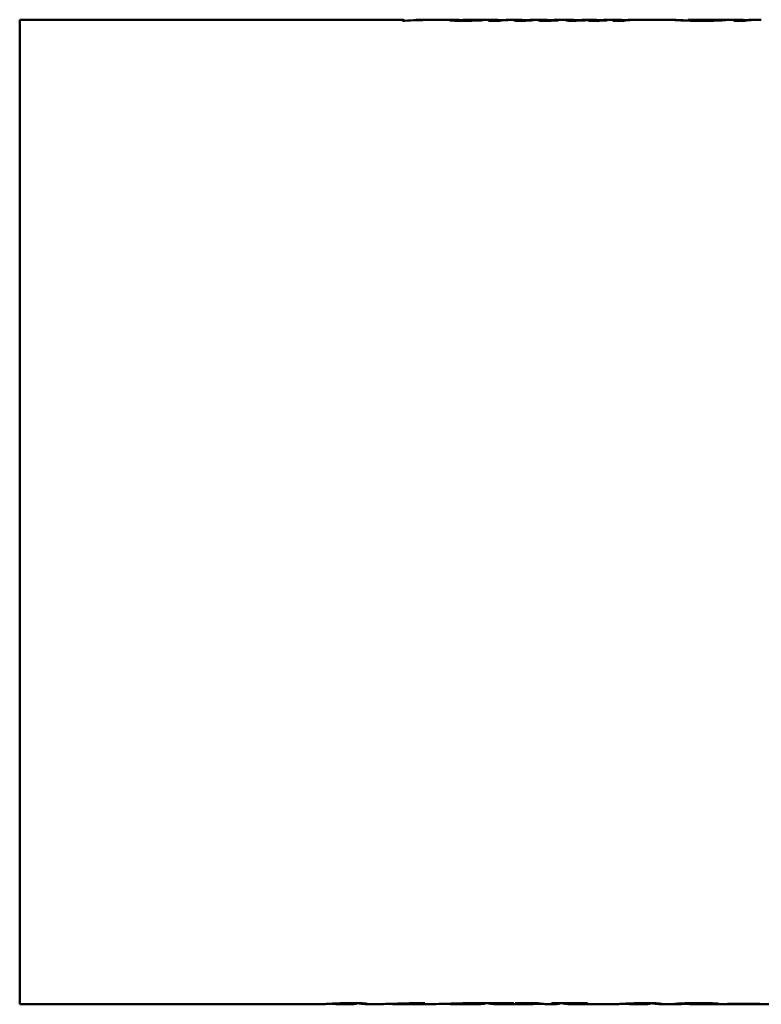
# Model space of a CAD drawing. Header units: millimetres. Extents: x 661 to 1019, y 403 to 785.
# Tile 2 of 5: x 661 to 762, y 548 to 682. Entities that reach past the tile are written whole.
import ezdxf

# ---------------------------------------------------------------- set-up
doc = ezdxf.new("R2010")
doc.units = ezdxf.units.MM
doc.header["$LTSCALE"] = 4
doc.layers.add('Widoczne (ISO)', color=7, linetype='Continuous', lineweight=50)

msp = doc.modelspace()

# ---------------------------------------------------------------- linework, layer by layer
at = {"layer": 'Widoczne (ISO)'}
for p, q in [((661, 681.8), (661, 548.2)), ((661, 681.8), (713.09, 681.8)), ((713.22, 681.71), (713.22, 681.69)), ((714.75, 681.78), (714.75, 681.77)), ((714.82, 681.8), (715.98, 681.8)), ((716.54, 681.8), (720.17, 681.8)), ((720.94, 681.77), (720.94, 681.69)), ((721.05, 681.79), (721.05, 681.78)), ((721.49, 681.8), (722.8, 681.8)), ((723.68, 681.76), (723.68, 681.75)), ((724.11, 681.8), (725.74, 681.8)), ((725.94, 681.79), (725.94, 681.7)), ((727, 681.8), (727, 681.79)), ((727.23, 681.8), (727.55, 681.8)), ((727.98, 681.8), (729.02, 681.8)), ((729.07, 681.8), (729.07, 681.69)), ((729.16, 681.8), (729.16, 681.69)), ((729.66, 681.74), (729.66, 681.71)), ((730.34, 681.76), (730.34, 681.74)), ((730.51, 681.76), (730.51, 681.75)), ((730.53, 681.8), (732.29, 681.8)), ((732.58, 681.79), (732.58, 681.69)), ((732.9, 681.73), (732.9, 681.7)), ((733.28, 681.73), (733.28, 681.71)), ((733.79, 681.8), (736.02, 681.8)), ((733.91, 681.76), (733.91, 681.74)), ((736.06, 681.8), (736.06, 681.69)), ((736.22, 681.79), (736.22, 681.69)), ((736.75, 681.75), (736.75, 681.7)), ((736.79, 681.75), (736.79, 681.71)), ((737.54, 681.8), (739.02, 681.8)), ((738.3, 681.76), (738.3, 681.7)), ((738.59, 681.79), (738.59, 681.69)), ((738.94, 681.8), (738.94, 681.69)), ((739.5, 681.78), (739.5, 681.7)), ((739.68, 681.74), (739.68, 681.7)), ((739.97, 681.73), (739.97, 681.71)), ((740.51, 681.8), (742.54, 681.8)), ((740.54, 681.76), (740.54, 681.74)), ((742.6, 681.8), (742.6, 681.7)), ((742.71, 681.8), (742.71, 681.7)), ((743.32, 681.78), (743.32, 681.76)), ((743.8, 681.8), (744.04, 681.8)), ((744.41, 681.8), (745.19, 681.8)), ((745.76, 681.8), (749.85, 681.8)), ((751.71, 681.79), (751.71, 681.71)), ((751.8, 681.8), (754.68, 681.8)), ((754.34, 681.72), (754.34, 681.69)), ((755.04, 681.8), (757.04, 681.8)), ((755.1, 681.8), (755.1, 681.7)), ((757.43, 681.8), (758.99, 681.8)), ((759.05, 681.8), (759.05, 681.7)), ((759.17, 681.8), (759.17, 681.7)), ((759.77, 681.78), (759.77, 681.76)), ((760.25, 681.8), (760.49, 681.8)), ((760.86, 681.8), (761.64, 681.8)), ((713.2, 681.69), (712.94, 681.69)), ((726.13, 681.7), (724.62, 681.7)), ((742.92, 681.7), (741.48, 681.7)), ((759.38, 681.7), (757.93, 681.7)), ((661, 548.2), (702.08, 548.2)), ((704.16, 548.2), (706.13, 548.2)), ((706.74, 548.27), (706.74, 548.33)), ((708.12, 548.2), (709.96, 548.2)), ((711.88, 548.2), (711.88, 548.25)), ((712.12, 548.2), (712.12, 548.25)), ((714.38, 548.2), (717.23, 548.2)), ((715.98, 548.32), (715.98, 548.34)), ((719.33, 548.24), (719.33, 548.26)), ((719.68, 548.2), (723.38, 548.2)), ((723.88, 548.32), (728.07, 548.32)), ((724.17, 548.27), (724.17, 548.32)), ((725.6, 548.2), (730.38, 548.2)), ((727.98, 548.31), (727.98, 548.32)), ((728.26, 548.32), (728.26, 548.31)), ((728.26, 548.32), (731.38, 548.32)), ((730.68, 548.21), (730.68, 548.32)), ((732.54, 548.2), (733.52, 548.2)), ((733.26, 548.32), (738.07, 548.32)), ((734.33, 548.27), (734.33, 548.32)), ((735.67, 548.2), (741.95, 548.2)), ((737.99, 548.31), (737.99, 548.32)), ((744.02, 548.2), (746, 548.2)), ((746.61, 548.27), (746.61, 548.33)), ((747.99, 548.2), (750.11, 548.2)), ((751.19, 548.22), (751.19, 548.3)), ((751.5, 548.23), (751.5, 548.31)), ((751.85, 548.22), (751.85, 548.32)), ((752.41, 548.2), (753.79, 548.2)), ((754.29, 548.24), (754.29, 548.32)), ((755.21, 548.2), (756.68, 548.2)), ((760.94, 548.2), (756.69, 548.2)), ((757.11, 548.22), (761.43, 548.22)), ((760.94, 548.2), (760.94, 548.22)), ((760.96, 548.2), (764.85, 548.2))]:
    msp.add_line(p, q, dxfattribs=at)
for centre, major_axis, ratio, start_param, end_param in [((713.09, 615), (0, 66.8), 0.039062, 6.241062, 6.341299), ((716.54, 615), (0, -66.8), 0.860509, 3.141593, 3.199707), ((714.82, 615), (0, -66.8), 0.045455, 3.141593, 3.162886), ((715.98, 615), (0, 66.8), 0.859459, 6.278306, 6.304479), ((720.99, 615), (78.42, 0), 0.851852, 1.534233, 1.536484), ((725.74, 615), (0, 66.8), 0.302768, 6.281973, 6.338555), ((717.11, 615), (-387.19, 0), 0.172524, 4.687379, 4.689598), ((727.21, 615), (0, -66.8), 0.291045, 3.170716, 3.196963), ((727.23, 615), (0, -66.8), 0.302326, 3.141593, 3.152905), ((729.02, 615), (0, 66.8), 0.317829, 6.280799, 6.318672), ((730.53, 615), (0, -66.8), 0.323684, 3.141593, 3.177373), ((726.77, 615), (113.56, 0), 0.588235, 1.535897, 1.537855), ((732.29, 615), (0, 66.8), 0.312883, 6.269253, 6.317106), ((733.79, 615), (0, -66.8), 0.309434, 3.141593, 3.179527), ((730.13, 615), (106.88, 0), 0.625, 1.533449, 1.535407), ((736.02, 615), (0, 66.8), 0.315789, 6.281386, 6.316714), ((727.73, 615), (-377.3, 0), 0.177049, 4.687751, 4.68987), ((737.54, 615), (0, -66.8), 0.314845, 3.141593, 3.175024), ((739, 615), (0, 66.8), 0.294118, 0.020706, 0.035683), ((739.02, 615), (0, 66.8), 0.307971, 6.259859, 6.286866), ((694.9, 615), (-1912.15, 0), 0.034934, 4.688779, 4.689062), ((740.51, 615), (0, -66.8), 0.3, 3.141593, 3.176198), ((737.16, 615), (98.61, 0), 0.677419, 1.534428, 1.536484), ((742.54, 615), (0, 66.8), 0.287625, 6.280016, 6.338555), ((735.04, 615), (-336.23, 0), 0.198675, 4.687777, 4.689566), ((743.8, 615), (0, -66.8), 0.315582, 3.141593, 3.164648), ((755.28, 615), (0, 66.8), 0.283951, 0.017673, 0.049393), ((757.06, 615), (0, -66.8), 0.290411, 3.156232, 3.191966), ((758.99, 615), (0, 66.8), 0.287625, 6.280016, 6.338555), ((751.49, 615), (-336.23, 0), 0.198675, 4.687777, 4.689566), ((760.25, 615), (0, -66.8), 0.315582, 3.141593, 3.164648), ((723.38, 615), (0, 66.8), 0.287716, 3.141593, 3.174569), ((725.6, 615), (0, -66.8), 0.287565, 6.223781, 6.318242), ((726.72, 615), (0, -66.8), 0.333333, 0.056361, 0.060404), ((730.38, 615), (0, 66.8), 0.293801, 3.11143, 3.15681), ((732.54, 615), (0, -66.8), 0.287625, 6.222782, 6.283185), ((731.67, 615), (0, 66.8), 0.393939, 3.197953, 3.201996), ((733.52, 615), (0, 66.8), 0.285714, 3.141593, 3.174202), ((735.67, 615), (0, -66.8), 0.287532, 6.222782, 6.316529), ((736.85, 615), (0, -66.8), 0.30303, 0.056361, 0.060404), ((756.68, 615), (0, 66.8), 0.292553, 3.141593, 3.163925), ((760.96, 615), (0, -66.8), 0.31383, 6.282522, 6.305517)]:
    msp.add_ellipse(centre, major_axis=major_axis, ratio=ratio, start_param=start_param, end_param=end_param, dxfattribs=at)
for points, knots in [([(713.2, 681.74), (713.2, 681.74), (713.21, 681.73), (713.22, 681.72), (713.22, 681.71), (713.22, 681.71)], [0, 0, 0, 0, 0.03709445, 0.03709445, 0.07794275, 0.07794275, 0.07794275, 0.07794275]), ([(719.38, 681.76), (719.38, 681.77), (719.41, 681.78), (719.57, 681.79), (719.69, 681.8), (720.18, 681.8), (720.57, 681.8), (720.97, 681.79), (721.04, 681.79), (721.12, 681.79)], [0, 0, 0, 0, 0.0872965, 0.0872965, 0.1854515, 0.1854515, 0.39948, 0.39948, 0.4476505, 0.4476505, 0.4476505, 0.4476505]), ([(721.11, 681.69), (720.91, 681.69), (720.71, 681.69), (720.36, 681.69), (720.2, 681.7), (719.95, 681.7), (719.85, 681.71), (719.74, 681.71), (719.69, 681.72), (719.54, 681.73), (719.48, 681.74), (719.39, 681.75), (719.38, 681.75), (719.38, 681.76)], [0, 0, 0, 0, 0.0595833, 0.0595833, 0.1077773, 0.1077773, 0.1468344, 0.1468344, 0.155674, 0.155674, 0.1678882, 0.1678882, 0.1804891, 0.1804891, 0.1804891, 0.1804891]), ([(721, 681.78), (720.98, 681.78), (720.97, 681.78), (720.96, 681.77), (720.95, 681.77), (720.94, 681.77), (720.94, 681.77)], [0, 0, 0, 0, 0.03482046, 0.03482046, 0.03482046, 0.06268652, 0.06268652, 0.06268652, 0.06268652]), ([(720.94, 681.77), (720.94, 681.76), (720.95, 681.76), (721, 681.75), (721.03, 681.75), (721.14, 681.74), (721.22, 681.74), (721.37, 681.73), (721.46, 681.73), (721.66, 681.73), (721.77, 681.73), (721.88, 681.73)], [0, 0, 0, 0, 0.0294453, 0.0294453, 0.0562583, 0.0562583, 0.096605, 0.096605, 0.146157, 0.146157, 0.1999116, 0.1999116, 0.1999116, 0.1999116]), ([(722.15, 681.79), (721.99, 681.79), (721.81, 681.79), (721.65, 681.79), (721.43, 681.78), (721.21, 681.78), (721, 681.78)], [0, 0, 0, 0, 0.0504727, 0.0504727, 0.0504727, 0.1152931, 0.1152931, 0.1152931, 0.1152931]), ([(721.49, 681.8), (721.49, 681.8), (721.48, 681.8), (721.3, 681.8), (721.16, 681.8), (721.05, 681.79)], [-0.1244167, -0.1244167, -0.1244167, -0.1244167, -0.1207898, -0.1207898, 0, 0, 0, 0]), ([(723.09, 681.79), (723.08, 681.8), (723.05, 681.8), (722.95, 681.8), (722.85, 681.8), (722.58, 681.8), (722.37, 681.8), (722, 681.79), (721.85, 681.79), (721.52, 681.79), (721.27, 681.79), (721.05, 681.79)], [0.0102294, 0.0102294, 0.0102294, 0.0102294, 0.0528421, 0.0528421, 0.124449, 0.124449, 0.3394936, 0.3394936, 0.5557031, 0.5557031, 0.9300854, 0.9300854, 0.9300854, 0.9300854]), ([(723.86, 681.76), (723.58, 681.74), (723.26, 681.73), (722.7, 681.71), (722.42, 681.7), (721.76, 681.69), (721.44, 681.69), (721.11, 681.69)], [0, 0, 0, 0, 0.1257779, 0.1257779, 0.2073645, 0.2073645, 0.2805828, 0.2805828, 0.2805828, 0.2805828]), ([(721.88, 681.73), (722.12, 681.73), (722.34, 681.73), (722.79, 681.74), (723.14, 681.75), (723.68, 681.76)], [0, 0, 0, 0, 0.0696355, 0.0696355, 0.1431802, 0.1431802, 0.1431802, 0.1431802]), ([(724.11, 681.8), (724, 681.8), (723.86, 681.8), (723.61, 681.8), (723.39, 681.8), (722.73, 681.79), (722.45, 681.79), (722.15, 681.79)], [0.012741, 0.012741, 0.012741, 0.012741, 0.0748484, 0.0748484, 0.1171597, 0.1171597, 0.1466755, 0.1466755, 0.1466755, 0.1466755]), ([(725.77, 681.8), (725.81, 681.8), (725.84, 681.8), (725.91, 681.8), (725.93, 681.8), (725.94, 681.79)], [0, 0, 0, 0, 0.04101168, 0.04101168, 0.08127288, 0.08127288, 0.08127288, 0.08127288]), ([(727.98, 681.8), (727.77, 681.8), (727.58, 681.8), (727.13, 681.79), (726.87, 681.78), (726.64, 681.77)], [0.0540161, 0.0540161, 0.0540161, 0.0540161, 0.1442359, 0.1442359, 0.2885523, 0.2885523, 0.2885523, 0.2885523]), ([(727, 681.8), (727.18, 681.8), (727.38, 681.8), (727.63, 681.8), (727.69, 681.8), (727.75, 681.8)], [0, 0, 0, 0, 0.0940699, 0.0940699, 0.1243729, 0.1243729, 0.1243729, 0.1243729]), ([(728.12, 681.73), (728.12, 681.73), (728.14, 681.74), (728.2, 681.75), (728.23, 681.75), (728.27, 681.76)], [0, 0, 0, 0, 0.03389671, 0.03389671, 0.06567087, 0.06567087, 0.06567087, 0.06567087]), ([(728.9, 681.69), (728.82, 681.69), (728.74, 681.69), (728.59, 681.7), (728.52, 681.7), (728.37, 681.7), (728.3, 681.7), (728.21, 681.71), (728.18, 681.71), (728.13, 681.72), (728.12, 681.72), (728.12, 681.73)], [0, 0, 0, 0, 0.0243287, 0.0243287, 0.0457118, 0.0457118, 0.0777713, 0.0777713, 0.1115805, 0.1115805, 0.1461935, 0.1461935, 0.1461935, 0.1461935]), ([(730.73, 681.76), (730.53, 681.75), (730.27, 681.73), (729.82, 681.71), (729.65, 681.7), (729.37, 681.7), (729.27, 681.7), (729.09, 681.69), (729, 681.69), (728.9, 681.69)], [0, 0, 0, 0, 0.1201249, 0.1201249, 0.183231, 0.183231, 0.2118742, 0.2118742, 0.2397902, 0.2397902, 0.2397902, 0.2397902]), ([(729.07, 681.8), (729.09, 681.8), (729.12, 681.8), (729.15, 681.8), (729.16, 681.8), (729.16, 681.8)], [0, 0, 0, 0, 0.01898054, 0.01898054, 0.03779226, 0.03779226, 0.03779226, 0.03779226]), ([(729.16, 681.78), (729.24, 681.78), (729.32, 681.78), (729.58, 681.78), (729.76, 681.78), (729.93, 681.78)], [0.10859807, 0.10859807, 0.10859807, 0.10859807, 0.1196737, 0.1196737, 0.13899777, 0.13899777, 0.13899777, 0.13899777]), ([(729.76, 681.76), (729.74, 681.75), (729.72, 681.75), (729.67, 681.75), (729.66, 681.74), (729.66, 681.74)], [0, 0, 0, 0, 0.02163695, 0.02163695, 0.05070003, 0.05070003, 0.05070003, 0.05070003]), ([(729.66, 681.74), (729.66, 681.74), (729.66, 681.74), (729.67, 681.74), (729.68, 681.74), (729.69, 681.74), (729.7, 681.74), (729.71, 681.74), (729.72, 681.73), (729.75, 681.73), (729.75, 681.73), (729.76, 681.73), (729.77, 681.73), (729.78, 681.73), (729.79, 681.73), (729.79, 681.73)], [0, 0, 0, 0, 0.00580061, 0.00580061, 0.00580061, 0.01198602, 0.01198602, 0.01198602, 0.01516279, 0.01516279, 0.01516279, 0.01621646, 0.01621646, 0.01621646, 0.01720588, 0.01720588, 0.01720588, 0.01720588]), ([(729.79, 681.73), (729.81, 681.73), (729.83, 681.73), (729.85, 681.73), (729.87, 681.73), (729.9, 681.74), (729.92, 681.74)], [0, 0, 0, 0, 0.00543312, 0.00543312, 0.00543312, 0.0136947, 0.0136947, 0.0136947, 0.0136947]), ([(729.92, 681.74), (729.99, 681.74), (730.06, 681.74), (730.13, 681.74), (730.2, 681.75), (730.28, 681.75), (730.34, 681.76)], [0, 0, 0, 0, 0.02910681, 0.02910681, 0.02910681, 0.06368784, 0.06368784, 0.06368784, 0.06368784]), ([(730.34, 681.76), (730.36, 681.76), (730.39, 681.76), (730.41, 681.76), (730.44, 681.76), (730.48, 681.76), (730.51, 681.76)], [0, 0, 0, 0, 0.01138798, 0.01138798, 0.01138798, 0.0284838, 0.0284838, 0.0284838, 0.0284838]), ([(731.42, 681.73), (731.42, 681.73), (731.44, 681.74), (731.5, 681.75), (731.54, 681.76), (731.58, 681.76)], [0, 0, 0, 0, 0.04369789, 0.04369789, 0.08798765, 0.08798765, 0.08798765, 0.08798765]), ([(732.26, 681.69), (732.17, 681.69), (732.08, 681.69), (731.91, 681.69), (731.84, 681.69), (731.67, 681.7), (731.6, 681.7), (731.51, 681.71), (731.48, 681.71), (731.43, 681.72), (731.42, 681.72), (731.42, 681.73)], [0, 0, 0, 0, 0.0275753, 0.0275753, 0.051547, 0.051547, 0.0855032, 0.0855032, 0.1222152, 0.1222152, 0.1605847, 0.1605847, 0.1605847, 0.1605847]), ([(734.12, 681.75), (733.93, 681.74), (733.69, 681.73), (733.17, 681.7), (732.96, 681.7), (732.65, 681.69), (732.46, 681.69), (732.26, 681.69)], [0, 0, 0, 0, 0.1152774, 0.1152774, 0.2022579, 0.2022579, 0.3204027, 0.3204027, 0.3204027, 0.3204027]), ([(732.58, 681.78), (732.69, 681.78), (732.78, 681.78), (732.97, 681.77), (733.07, 681.77), (733.17, 681.77)], [0.06983738, 0.06983738, 0.06983738, 0.06983738, 0.10375027, 0.10375027, 0.13464775, 0.13464775, 0.13464775, 0.13464775]), ([(733.01, 681.75), (732.98, 681.75), (732.96, 681.75), (732.92, 681.74), (732.9, 681.73), (732.9, 681.73)], [0, 0, 0, 0, 0.02455079, 0.02455079, 0.05074651, 0.05074651, 0.05074651, 0.05074651]), ([(732.9, 681.73), (732.9, 681.73), (732.91, 681.73), (732.91, 681.73), (732.91, 681.73), (732.93, 681.73), (732.94, 681.73), (732.97, 681.73), (732.99, 681.73), (733.03, 681.73), (733.05, 681.72), (733.07, 681.72)], [0, 0, 0, 0, 0.00289016, 0.00289016, 0.00573654, 0.00573654, 0.01157627, 0.01157627, 0.01633486, 0.01633486, 0.0201734, 0.0201734, 0.0201734, 0.0201734]), ([(733.07, 681.72), (733.11, 681.72), (733.14, 681.73), (733.17, 681.73), (733.21, 681.73), (733.25, 681.73), (733.28, 681.73)], [0, 0, 0, 0, 0.01036292, 0.01036292, 0.01036292, 0.02310739, 0.02310739, 0.02310739, 0.02310739]), ([(733.28, 681.73), (733.4, 681.73), (733.52, 681.74), (733.72, 681.75), (733.82, 681.75), (733.91, 681.76)], [0, 0, 0, 0, 0.04613477, 0.04613477, 0.09338257, 0.09338257, 0.09338257, 0.09338257]), ([(735.15, 681.73), (735.15, 681.74), (735.17, 681.74), (735.23, 681.75), (735.27, 681.76), (735.32, 681.76)], [0, 0, 0, 0, 0.0402452, 0.0402452, 0.08133582, 0.08133582, 0.08133582, 0.08133582]), ([(735.91, 681.69), (735.86, 681.69), (735.8, 681.69), (735.7, 681.69), (735.65, 681.69), (735.49, 681.69), (735.41, 681.7), (735.29, 681.71), (735.24, 681.71), (735.16, 681.72), (735.15, 681.73), (735.15, 681.73)], [0, 0, 0, 0, 0.0161705, 0.0161705, 0.0317849, 0.0317849, 0.0689905, 0.0689905, 0.1200283, 0.1200283, 0.1738078, 0.1738078, 0.1738078, 0.1738078]), ([(737.49, 681.74), (737.24, 681.73), (736.95, 681.71), (736.52, 681.7), (736.38, 681.69), (736.17, 681.69), (736.04, 681.69), (735.91, 681.69)], [0, 0, 0, 0, 0.1110293, 0.1110293, 0.1793906, 0.1793906, 0.2687805, 0.2687805, 0.2687805, 0.2687805]), ([(736.06, 681.8), (736.1, 681.8), (736.14, 681.8), (736.2, 681.8), (736.22, 681.8), (736.22, 681.79)], [0, 0, 0, 0, 0.04136502, 0.04136502, 0.08593279, 0.08593279, 0.08593279, 0.08593279]), ([(736.84, 681.76), (736.82, 681.76), (736.8, 681.76), (736.76, 681.75), (736.75, 681.75), (736.75, 681.75)], [0, 0, 0, 0, 0.02064581, 0.02064581, 0.04292348, 0.04292348, 0.04292348, 0.04292348]), ([(736.75, 681.75), (736.75, 681.75), (736.75, 681.75), (736.76, 681.75), (736.76, 681.75), (736.76, 681.75), (736.77, 681.75), (736.77, 681.75), (736.78, 681.75), (736.79, 681.75)], [0, 0, 0, 0, 0.004530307, 0.004530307, 0.004530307, 0.007089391, 0.007089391, 0.007089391, 0.009756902, 0.009756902, 0.009756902, 0.009756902]), ([(736.79, 681.75), (736.8, 681.74), (736.82, 681.74), (736.84, 681.74), (736.86, 681.74), (736.88, 681.74), (736.9, 681.74)], [0, 0, 0, 0, 0.00622918, 0.00622918, 0.00622918, 0.01248835, 0.01248835, 0.01248835, 0.01248835]), ([(736.9, 681.74), (736.93, 681.74), (736.96, 681.74), (737.01, 681.74), (737.05, 681.74), (737.15, 681.75), (737.22, 681.75), (737.4, 681.75), (737.51, 681.76), (737.61, 681.76)], [0, 0, 0, 0, 0.00860243, 0.00860243, 0.0184626, 0.0184626, 0.0428287, 0.0428287, 0.08634038, 0.08634038, 0.08634038, 0.08634038]), ([(738.59, 681.79), (738.42, 681.78), (738.24, 681.77), (737.91, 681.76), (737.67, 681.75), (737.49, 681.74)], [0, 0, 0, 0, 0.0897812, 0.0897812, 0.1730815, 0.1730815, 0.1730815, 0.1730815]), ([(737.61, 681.76), (737.88, 681.77), (738.12, 681.78), (738.55, 681.79), (738.76, 681.8), (738.94, 681.8)], [0, 0, 0, 0, 0.1188652, 0.1188652, 0.2390822, 0.2390822, 0.2390822, 0.2390822]), ([(738.14, 681.72), (738.14, 681.73), (738.16, 681.74), (738.22, 681.75), (738.26, 681.75), (738.3, 681.76)], [0, 0, 0, 0, 0.04022478, 0.04022478, 0.0809689, 0.0809689, 0.0809689, 0.0809689]), ([(738.93, 681.69), (738.86, 681.69), (738.78, 681.69), (738.64, 681.69), (738.58, 681.69), (738.42, 681.7), (738.36, 681.7), (738.25, 681.7), (738.21, 681.71), (738.15, 681.72), (738.14, 681.72), (738.14, 681.72)], [0, 0, 0, 0, 0.0223001, 0.0223001, 0.0422212, 0.0422212, 0.073839, 0.073839, 0.1099309, 0.1099309, 0.1479181, 0.1479181, 0.1479181, 0.1479181]), ([(740.74, 681.76), (740.54, 681.74), (740.3, 681.73), (739.85, 681.71), (739.67, 681.7), (739.4, 681.69), (739.3, 681.69), (739.12, 681.69), (739.03, 681.69), (738.93, 681.69)], [0, 0, 0, 0, 0.1195638, 0.1195638, 0.1818693, 0.1818693, 0.2105609, 0.2105609, 0.2388562, 0.2388562, 0.2388562, 0.2388562]), ([(739.82, 681.76), (739.79, 681.76), (739.75, 681.75), (739.69, 681.74), (739.68, 681.74), (739.68, 681.74)], [0, 0, 0, 0, 0.03569372, 0.03569372, 0.07228263, 0.07228263, 0.07228263, 0.07228263]), ([(739.68, 681.74), (739.68, 681.74), (739.68, 681.74), (739.69, 681.74), (739.69, 681.73), (739.71, 681.73), (739.72, 681.73), (739.75, 681.73), (739.76, 681.73), (739.79, 681.73), (739.8, 681.73), (739.81, 681.73)], [0, 0, 0, 0, 0.00369925, 0.00369925, 0.00786604, 0.00786604, 0.01256073, 0.01256073, 0.01522731, 0.01522731, 0.01777595, 0.01777595, 0.01777595, 0.01777595]), ([(739.81, 681.73), (739.84, 681.73), (739.86, 681.73), (739.88, 681.73), (739.91, 681.73), (739.94, 681.73), (739.97, 681.73)], [0, 0, 0, 0, 0.00688971, 0.00688971, 0.00688971, 0.01767838, 0.01767838, 0.01767838, 0.01767838]), ([(739.97, 681.73), (740.07, 681.74), (740.17, 681.74), (740.36, 681.75), (740.45, 681.76), (740.54, 681.76)], [0, 0, 0, 0, 0.03698007, 0.03698007, 0.0743526, 0.0743526, 0.0743526, 0.0743526]), ([(742.6, 681.8), (742.63, 681.8), (742.65, 681.8), (742.69, 681.8), (742.71, 681.8), (742.71, 681.8)], [0, 0, 0, 0, 0.02956753, 0.02956753, 0.05720682, 0.05720682, 0.05720682, 0.05720682]), ([(744.41, 681.8), (744.38, 681.8), (744.34, 681.8), (744.05, 681.8), (743.76, 681.79), (743.47, 681.77), (743.37, 681.77), (743.12, 681.73), (743.02, 681.72), (742.92, 681.7)], [0.0320153, 0.0320153, 0.0320153, 0.0320153, 0.0385502, 0.0385502, 0.0806443, 0.0806443, 0.1577341, 0.1577341, 0.2113069, 0.2113069, 0.2113069, 0.2113069]), ([(743.32, 681.78), (743.54, 681.79), (743.79, 681.8), (744.09, 681.8), (744.15, 681.8), (744.21, 681.8)], [0, 0, 0, 0, 0.1672942, 0.1672942, 0.2040427, 0.2040427, 0.2040427, 0.2040427]), ([(745.47, 681.8), (745.43, 681.8), (745.39, 681.8), (745.32, 681.8), (745.29, 681.8), (745.23, 681.8), (745.21, 681.8), (745.19, 681.8)], [0, 0, 0, 0, 0.01188907, 0.01188907, 0.02316316, 0.02316316, 0.03237996, 0.03237996, 0.03237996, 0.03237996]), ([(745.76, 681.8), (745.76, 681.8), (745.76, 681.8), (745.72, 681.8), (745.69, 681.8), (745.62, 681.8), (745.59, 681.8), (745.53, 681.8), (745.5, 681.8), (745.47, 681.8)], [0.01552532, 0.01552532, 0.01552532, 0.01552532, 0.01595938, 0.01595938, 0.02970333, 0.02970333, 0.03882253, 0.03882253, 0.04780548, 0.04780548, 0.04780548, 0.04780548]), ([(753.42, 681.69), (752.94, 681.69), (752.46, 681.69), (751.57, 681.71), (751.25, 681.72), (750.64, 681.74), (750.4, 681.76), (750.13, 681.77), (750.02, 681.78), (749.87, 681.79), (749.83, 681.8), (749.83, 681.8)], [0, 0, 0, 0, 0.1429509, 0.1429509, 0.2827412, 0.2827412, 0.4947659, 0.4947659, 0.7290409, 0.7290409, 0.9884231, 0.9884231, 0.9884231, 0.9884231]), ([(749.83, 681.8), (749.83, 681.8), (749.88, 681.8), (750.09, 681.79), (750.25, 681.78), (750.78, 681.76), (751.21, 681.74), (751.71, 681.72)], [0, 0, 0, 0, 0.1229578, 0.1229578, 0.238777, 0.238777, 0.4283402, 0.4283402, 0.4283402, 0.4283402]), ([(751.8, 681.8), (751.79, 681.8), (751.78, 681.8), (751.73, 681.8), (751.71, 681.8), (751.71, 681.79)], [0.45535639, 0.45535639, 0.45535639, 0.45535639, 0.46844857, 0.46844857, 0.50728415, 0.50728415, 0.50728415, 0.50728415]), ([(751.71, 681.79), (751.71, 681.79), (751.73, 681.78), (751.83, 681.77), (751.89, 681.76), (752.14, 681.75), (752.32, 681.74), (752.63, 681.72), (752.8, 681.72), (753.17, 681.71), (753.37, 681.71), (753.57, 681.71)], [0, 0, 0, 0, 0.0766639, 0.0766639, 0.1420323, 0.1420323, 0.2401537, 0.2401537, 0.3319416, 0.3319416, 0.4238193, 0.4238193, 0.4238193, 0.4238193]), ([(756.09, 681.72), (755.68, 681.71), (755.25, 681.7), (754.82, 681.69), (754.36, 681.69), (753.89, 681.69), (753.42, 681.69)], [0, 0, 0, 0, 0.133041, 0.133041, 0.133041, 0.2741777, 0.2741777, 0.2741777, 0.2741777]), ([(753.57, 681.71), (753.69, 681.71), (753.81, 681.71), (753.92, 681.71), (754.07, 681.71), (754.21, 681.72), (754.34, 681.72)], [0, 0, 0, 0, 0.03527535, 0.03527535, 0.03527535, 0.07862769, 0.07862769, 0.07862769, 0.07862769]), ([(755.1, 681.8), (755.1, 681.8), (755.09, 681.8), (755.06, 681.8), (755.03, 681.8), (754.96, 681.8), (754.92, 681.8), (754.81, 681.8), (754.74, 681.8), (754.68, 681.8)], [0, 0, 0, 0, 0.01622196, 0.01622196, 0.03233694, 0.03233694, 0.04794017, 0.04794017, 0.06281355, 0.06281355, 0.06281355, 0.06281355]), ([(754.94, 681.79), (754.98, 681.79), (755.01, 681.79), (755.08, 681.8), (755.1, 681.8), (755.1, 681.8)], [0, 0, 0, 0, 0.03558059, 0.03558059, 0.08070985, 0.08070985, 0.08070985, 0.08070985]), ([(756.96, 681.8), (756.93, 681.8), (756.89, 681.8), (756.83, 681.8), (756.81, 681.79), (756.78, 681.79)], [0, 0, 0, 0, 0.02095619, 0.02095619, 0.04107916, 0.04107916, 0.04107916, 0.04107916]), ([(757.43, 681.8), (757.38, 681.8), (757.34, 681.8), (757.23, 681.8), (757.17, 681.8), (757.04, 681.8), (757, 681.8), (756.96, 681.8)], [0.02893741, 0.02893741, 0.02893741, 0.02893741, 0.04530552, 0.04530552, 0.06712877, 0.06712877, 0.08597709, 0.08597709, 0.08597709, 0.08597709]), ([(759.05, 681.8), (759.08, 681.8), (759.1, 681.8), (759.14, 681.8), (759.17, 681.8), (759.17, 681.8)], [0, 0, 0, 0, 0.02956753, 0.02956753, 0.05720682, 0.05720682, 0.05720682, 0.05720682]), ([(760.86, 681.8), (760.83, 681.8), (760.79, 681.8), (760.5, 681.8), (760.21, 681.79), (759.92, 681.77), (759.82, 681.77), (759.57, 681.73), (759.47, 681.72), (759.38, 681.7)], [0.0320153, 0.0320153, 0.0320153, 0.0320153, 0.0385502, 0.0385502, 0.0806443, 0.0806443, 0.1577341, 0.1577341, 0.2113069, 0.2113069, 0.2113069, 0.2113069]), ([(759.77, 681.78), (759.99, 681.79), (760.24, 681.8), (760.54, 681.8), (760.6, 681.8), (760.66, 681.8)], [0, 0, 0, 0, 0.1672942, 0.1672942, 0.2040427, 0.2040427, 0.2040427, 0.2040427]), ([(703.89, 548.28), (703.6, 548.26), (703.34, 548.25), (702.81, 548.22), (702.46, 548.2), (702.13, 548.2), (702.1, 548.2), (702.08, 548.2)], [-0.8311355, -0.8311355, -0.8311355, -0.8311355, -0.618693, -0.618693, -0.3528609, -0.3528609, -0.3308806, -0.3308806, -0.3308806, -0.3308806]), ([(704.92, 548.25), (704.66, 548.22), (704.4, 548.2), (704.01, 548.2), (703.88, 548.2), (703.64, 548.22), (703.52, 548.23), (703.4, 548.25)], [-0.5345882, -0.5345882, -0.5345882, -0.5345882, -0.2686038, -0.2686038, -0.1307392, -0.1307392, -0.0023705, -0.0023705, -0.0023705, -0.0023705]), ([(703.89, 548.28), (704.15, 548.29), (704.45, 548.3), (705.02, 548.32), (705.24, 548.32), (705.67, 548.33), (705.9, 548.33), (706.14, 548.33)], [0, 0, 0, 0, 0.1124631, 0.1124631, 0.1958228, 0.1958228, 0.2862685, 0.2862685, 0.2862685, 0.2862685]), ([(705.57, 548.3), (705.4, 548.29), (705.27, 548.28), (705.07, 548.26), (704.99, 548.25), (704.92, 548.25)], [-0.1293113, -0.1293113, -0.1293113, -0.1293113, -0.0651176, -0.0651176, 0, 0, 0, 0]), ([(706.07, 548.31), (705.97, 548.31), (705.88, 548.3), (705.79, 548.3), (705.71, 548.3), (705.63, 548.3), (705.57, 548.3)], [0, 0, 0, 0, 0.02804297, 0.02804297, 0.02804297, 0.05391704, 0.05391704, 0.05391704, 0.05391704]), ([(706.74, 548.27), (706.74, 548.27), (706.74, 548.27), (706.71, 548.28), (706.68, 548.28), (706.6, 548.29), (706.53, 548.3), (706.42, 548.3), (706.36, 548.3), (706.22, 548.3), (706.14, 548.31), (706.07, 548.31)], [-0.09179601, -0.09179601, -0.09179601, -0.09179601, -0.07771165, -0.07771165, -0.06503619, -0.06503619, -0.04463088, -0.04463088, -0.02260447, -0.02260447, 0, 0, 0, 0]), ([(706.61, 548.22), (706.56, 548.22), (706.45, 548.21), (706.25, 548.2), (706.19, 548.2), (706.13, 548.2)], [0, 0, 0, 0, 0.06813985, 0.06813985, 0.09441418, 0.09441418, 0.09441418, 0.09441418]), ([(706.14, 548.33), (706.31, 548.33), (706.49, 548.33), (706.82, 548.33), (706.97, 548.32), (707.37, 548.31), (707.55, 548.29), (707.9, 548.27), (708.02, 548.25), (708.18, 548.23), (708.22, 548.22), (708.22, 548.21)], [0, 0, 0, 0, 0.0525019, 0.0525019, 0.103048, 0.103048, 0.1971208, 0.1971208, 0.3772638, 0.3772638, 0.7156904, 0.7156904, 0.7156904, 0.7156904]), ([(706.61, 548.22), (706.65, 548.23), (706.68, 548.24), (706.71, 548.24), (706.73, 548.25), (706.74, 548.26), (706.74, 548.27)], [0, 0, 0, 0, 0.0638665, 0.0638665, 0.0638665, 0.120369, 0.120369, 0.120369, 0.120369]), ([(707.61, 548.23), (707.38, 548.25), (707.1, 548.28), (706.75, 548.31), (706.75, 548.31), (706.74, 548.31)], [0, 0, 0, 0, 0.2029717, 0.2029717, 0.2048253, 0.2048253, 0.2048253, 0.2048253]), ([(708.22, 548.21), (708.22, 548.2), (708.17, 548.2), (707.96, 548.2), (707.81, 548.21), (707.61, 548.23)], [0, 0, 0, 0, 0.1740027, 0.1740027, 0.3478976, 0.3478976, 0.3478976, 0.3478976]), ([(713.88, 548.31), (713.32, 548.29), (712.8, 548.28), (711.87, 548.25), (711.36, 548.23), (710.53, 548.21), (710.22, 548.2), (709.96, 548.2)], [-0.9862037, -0.9862037, -0.9862037, -0.9862037, -0.7365257, -0.7365257, -0.509271, -0.509271, -0.3372364, -0.3372364, -0.3372364, -0.3372364]), ([(711.88, 548.2), (711.72, 548.2), (711.57, 548.21), (711.43, 548.22), (711.41, 548.23), (711.39, 548.23), (711.36, 548.23)], [0, 0, 0, 0, 0.1383411, 0.1383411, 0.1383411, 0.1610882, 0.1610882, 0.1610882, 0.1610882]), ([(715.98, 548.32), (715.49, 548.31), (715.04, 548.3), (714.26, 548.27), (713.86, 548.26), (712.89, 548.22), (712.46, 548.2), (712.12, 548.2)], [0, 0, 0, 0, 0.1514331, 0.1514331, 0.2785234, 0.2785234, 0.4398921, 0.4398921, 0.4398921, 0.4398921]), ([(712.12, 548.2), (712.33, 548.2), (712.55, 548.2), (712.76, 548.2), (712.94, 548.2), (713.12, 548.2), (713.3, 548.2)], [0, 0, 0, 0, 0.0660735, 0.0660735, 0.0660735, 0.1199803, 0.1199803, 0.1199803, 0.1199803]), ([(714.38, 548.2), (714.29, 548.2), (714.19, 548.2), (713.97, 548.2), (713.85, 548.2), (713.58, 548.2), (713.44, 548.2), (713.3, 548.2)], [-0.1151248, -0.1151248, -0.1151248, -0.1151248, -0.0813131, -0.0813131, -0.0415826, -0.0415826, 0, 0, 0, 0]), ([(713.88, 548.31), (714.2, 548.31), (714.53, 548.32), (714.87, 548.32), (715.23, 548.33), (715.6, 548.33), (715.98, 548.34)], [0, 0, 0, 0, 0.1035357, 0.1035357, 0.1035357, 0.2161817, 0.2161817, 0.2161817, 0.2161817]), ([(717.49, 548.2), (717.99, 548.21), (718.61, 548.23), (719.93, 548.27), (720.59, 548.29), (722.26, 548.32), (723.08, 548.32), (723.88, 548.32)], [0, 0, 0, 0, 0.2970397, 0.2970397, 0.4972443, 0.4972443, 0.6723452, 0.6723452, 0.6723452, 0.6723452]), ([(721.48, 548.26), (721.2, 548.25), (720.95, 548.24), (720.08, 548.21), (719.79, 548.2), (719.53, 548.2), (719.46, 548.2), (719.35, 548.22), (719.33, 548.23), (719.33, 548.24)], [-0.4415195, -0.4415195, -0.4415195, -0.4415195, -0.3807848, -0.3807848, -0.2099145, -0.2099145, -0.105419, -0.105419, 0, 0, 0, 0]), ([(723.35, 548.29), (723.01, 548.29), (722.68, 548.29), (722.36, 548.28), (722.04, 548.28), (721.75, 548.27), (721.48, 548.26)], [0, 0, 0, 0, 0.1013267, 0.1013267, 0.1013267, 0.2027421, 0.2027421, 0.2027421, 0.2027421]), ([(724.01, 548.28), (723.96, 548.28), (723.92, 548.28), (723.81, 548.29), (723.75, 548.29), (723.58, 548.29), (723.46, 548.29), (723.35, 548.29)], [-0.06914452, -0.06914452, -0.06914452, -0.06914452, -0.05277697, -0.05277697, -0.03469334, -0.03469334, 0, 0, 0, 0]), ([(724.17, 548.27), (724.17, 548.27), (724.16, 548.27), (724.14, 548.27), (724.13, 548.27), (724.11, 548.28), (724.09, 548.28), (724.06, 548.28), (724.04, 548.28), (724.01, 548.28)], [0, 0, 0, 0, 0.0165459, 0.0165459, 0.0165459, 0.02712616, 0.02712616, 0.02712616, 0.03828418, 0.03828418, 0.03828418, 0.03828418]), ([(724.02, 548.24), (724.05, 548.24), (724.09, 548.25), (724.15, 548.26), (724.17, 548.26), (724.17, 548.27)], [-0.06468494, -0.06468494, -0.06468494, -0.06468494, -0.03210318, -0.03210318, 0, 0, 0, 0]), ([(727.98, 548.31), (727.79, 548.31), (727.59, 548.31), (727.25, 548.3), (727.11, 548.3), (726.88, 548.29), (726.77, 548.29), (726.49, 548.27), (726.36, 548.25), (726.27, 548.24)], [0, 0, 0, 0, 0.0572853, 0.0572853, 0.1034315, 0.1034315, 0.1382856, 0.1382856, 0.1872473, 0.1872473, 0.1872473, 0.1872473]), ([(729.79, 548.23), (729.64, 548.25), (729.45, 548.27), (729.21, 548.29), (729.15, 548.29), (728.96, 548.3), (728.85, 548.3), (728.59, 548.3), (728.42, 548.31), (728.26, 548.31)], [0, 0, 0, 0, 0.1542335, 0.1542335, 0.1925905, 0.1925905, 0.232127, 0.232127, 0.2865764, 0.2865764, 0.2865764, 0.2865764]), ([(732.15, 548.21), (732.08, 548.21), (732, 548.21), (731.69, 548.22), (731.47, 548.22), (731.1, 548.23), (730.87, 548.23), (730.68, 548.24)], [-0.4447333, -0.4447333, -0.4447333, -0.4447333, -0.4049024, -0.4049024, -0.2718191, -0.2718191, -0.1620731, -0.1620731, -0.1620731, -0.1620731]), ([(734.33, 548.27), (734.33, 548.28), (734.32, 548.28), (734.29, 548.28), (734.27, 548.29), (734.23, 548.29), (734.18, 548.29), (734.16, 548.29), (734.13, 548.29), (734.11, 548.3), (734.06, 548.3), (734.02, 548.3), (734, 548.3), (733.89, 548.3), (733.77, 548.3), (733.64, 548.3), (733.48, 548.31), (733.31, 548.31), (733.15, 548.31)], [0, 0, 0, 0, 0.0229119, 0.0229119, 0.0229119, 0.0430995, 0.0430995, 0.0430995, 0.054531, 0.054531, 0.054531, 0.0755338, 0.0755338, 0.0755338, 0.1751976, 0.1751976, 0.1751976, 0.2998167, 0.2998167, 0.2998167, 0.2998167]), ([(734.14, 548.24), (734.19, 548.24), (734.23, 548.25), (734.3, 548.26), (734.33, 548.27), (734.33, 548.27)], [0, 0, 0, 0, 0.04884437, 0.04884437, 0.0972258, 0.0972258, 0.0972258, 0.0972258]), ([(737.99, 548.31), (737.71, 548.31), (737.43, 548.3), (737.03, 548.3), (736.93, 548.29), (736.8, 548.28), (736.73, 548.28), (736.52, 548.26), (736.4, 548.25), (736.31, 548.24)], [0, 0, 0, 0, 0.0840535, 0.0840535, 0.1449026, 0.1449026, 0.2516251, 0.2516251, 0.5229822, 0.5229822, 0.5229822, 0.5229822]), ([(743.76, 548.28), (743.47, 548.26), (743.21, 548.25), (742.68, 548.22), (742.33, 548.2), (741.99, 548.2), (741.97, 548.2), (741.95, 548.2)], [-0.8311355, -0.8311355, -0.8311355, -0.8311355, -0.618693, -0.618693, -0.3528609, -0.3528609, -0.3308806, -0.3308806, -0.3308806, -0.3308806]), ([(744.79, 548.25), (744.53, 548.22), (744.27, 548.2), (743.88, 548.2), (743.75, 548.2), (743.51, 548.22), (743.39, 548.23), (743.27, 548.25)], [-0.5345882, -0.5345882, -0.5345882, -0.5345882, -0.2686038, -0.2686038, -0.1307392, -0.1307392, -0.0023705, -0.0023705, -0.0023705, -0.0023705]), ([(743.76, 548.28), (744.02, 548.29), (744.32, 548.3), (744.89, 548.32), (745.11, 548.32), (745.54, 548.33), (745.77, 548.33), (746.01, 548.33)], [0, 0, 0, 0, 0.1124631, 0.1124631, 0.1958228, 0.1958228, 0.2862685, 0.2862685, 0.2862685, 0.2862685]), ([(745.44, 548.3), (745.27, 548.29), (745.14, 548.28), (744.94, 548.26), (744.86, 548.25), (744.79, 548.25)], [-0.1293113, -0.1293113, -0.1293113, -0.1293113, -0.0651176, -0.0651176, 0, 0, 0, 0]), ([(745.94, 548.31), (745.84, 548.31), (745.75, 548.3), (745.66, 548.3), (745.58, 548.3), (745.5, 548.3), (745.44, 548.3)], [0, 0, 0, 0, 0.02804297, 0.02804297, 0.02804297, 0.05391704, 0.05391704, 0.05391704, 0.05391704]), ([(746.61, 548.27), (746.61, 548.27), (746.61, 548.27), (746.57, 548.28), (746.55, 548.28), (746.46, 548.29), (746.4, 548.3), (746.29, 548.3), (746.23, 548.3), (746.08, 548.3), (746.01, 548.31), (745.94, 548.31)], [-0.09179601, -0.09179601, -0.09179601, -0.09179601, -0.07771165, -0.07771165, -0.06503619, -0.06503619, -0.04463088, -0.04463088, -0.02260447, -0.02260447, 0, 0, 0, 0]), ([(746.47, 548.22), (746.43, 548.22), (746.32, 548.21), (746.12, 548.2), (746.06, 548.2), (746, 548.2)], [0, 0, 0, 0, 0.0681398, 0.0681398, 0.09441419, 0.09441419, 0.09441419, 0.09441419]), ([(746.01, 548.33), (746.18, 548.33), (746.36, 548.33), (746.68, 548.33), (746.84, 548.32), (747.24, 548.31), (747.42, 548.29), (747.77, 548.27), (747.89, 548.25), (748.05, 548.23), (748.09, 548.22), (748.09, 548.21)], [0, 0, 0, 0, 0.0525019, 0.0525019, 0.103048, 0.103048, 0.1971208, 0.1971208, 0.3772638, 0.3772638, 0.7156904, 0.7156904, 0.7156904, 0.7156904]), ([(746.47, 548.22), (746.52, 548.23), (746.55, 548.24), (746.58, 548.24), (746.6, 548.25), (746.61, 548.26), (746.61, 548.27)], [0, 0, 0, 0, 0.0638665, 0.0638665, 0.0638665, 0.120369, 0.120369, 0.120369, 0.120369]), ([(747.48, 548.23), (747.25, 548.25), (746.97, 548.28), (746.62, 548.31), (746.62, 548.31), (746.61, 548.31)], [0, 0, 0, 0, 0.2029717, 0.2029717, 0.2048253, 0.2048253, 0.2048253, 0.2048253]), ([(748.09, 548.21), (748.09, 548.2), (748.04, 548.2), (747.83, 548.2), (747.68, 548.21), (747.48, 548.23)], [0, 0, 0, 0, 0.1740027, 0.1740027, 0.3478976, 0.3478976, 0.3478976, 0.3478976]), ([(749.91, 548.21), (749.91, 548.21), (749.97, 548.22), (750.23, 548.25), (750.41, 548.26), (750.71, 548.28), (750.79, 548.28), (751.15, 548.3), (751.48, 548.31), (752.29, 548.33), (752.73, 548.33), (753.19, 548.33)], [0, 0, 0, 0, 0.1174698, 0.1174698, 0.2264337, 0.2264337, 0.2581397, 0.2581397, 0.3853292, 0.3853292, 0.5267052, 0.5267052, 0.5267052, 0.5267052]), ([(749.91, 548.21), (749.91, 548.2), (749.94, 548.2), (750.08, 548.2), (750.18, 548.2), (750.58, 548.2), (750.92, 548.21), (751.19, 548.22)], [-0.3130147, -0.3130147, -0.3130147, -0.3130147, -0.2265358, -0.2265358, -0.1340929, -0.1340929, 0, 0, 0, 0]), ([(752.39, 548.28), (752.22, 548.27), (752.09, 548.26), (752, 548.25), (751.89, 548.24), (751.85, 548.23), (751.85, 548.22)], [0, 0, 0, 0, 0.0815827, 0.0815827, 0.0815827, 0.1746326, 0.1746326, 0.1746326, 0.1746326]), ([(751.85, 548.22), (751.85, 548.21), (751.88, 548.21), (752.01, 548.2), (752.12, 548.2), (752.25, 548.2), (752.33, 548.2), (752.41, 548.2)], [-0.2410405, -0.2410405, -0.2410405, -0.2410405, -0.2039966, -0.2039966, -0.1547419, -0.1547419, -0.1105791, -0.1105791, -0.1105791, -0.1105791]), ([(753.3, 548.31), (753.17, 548.31), (753.03, 548.3), (752.9, 548.3), (752.8, 548.3), (752.71, 548.3), (752.63, 548.29), (752.54, 548.29), (752.46, 548.28), (752.39, 548.28)], [0, 0, 0, 0, 0.0418717, 0.0418717, 0.0418717, 0.0736254, 0.0736254, 0.0736254, 0.1084383, 0.1084383, 0.1084383, 0.1084383]), ([(753.19, 548.33), (753.48, 548.33), (753.77, 548.33), (754.29, 548.33), (754.52, 548.32), (755.08, 548.3), (755.3, 548.29), (755.6, 548.27), (755.72, 548.26), (755.88, 548.24), (755.92, 548.23), (755.92, 548.23)], [0, 0, 0, 0, 0.0860728, 0.0860728, 0.1603376, 0.1603376, 0.2780538, 0.2780538, 0.4054703, 0.4054703, 0.5398527, 0.5398527, 0.5398527, 0.5398527]), ([(754.29, 548.24), (754.29, 548.25), (754.28, 548.25), (754.23, 548.27), (754.2, 548.27), (754.12, 548.28), (754.05, 548.29), (753.85, 548.3), (753.76, 548.3), (753.54, 548.3), (753.42, 548.31), (753.3, 548.31)], [-0.3069442, -0.3069442, -0.3069442, -0.3069442, -0.2049383, -0.2049383, -0.1202746, -0.1202746, -0.0692918, -0.0692918, -0.0354843, -0.0354843, 0, 0, 0, 0]), ([(754.29, 548.24), (754.29, 548.22), (754.23, 548.21), (754.04, 548.2), (753.94, 548.2), (753.79, 548.2)], [0, 0, 0, 0, 0.153001, 0.153001, 0.2183272, 0.2183272, 0.2183272, 0.2183272]), ([(754.65, 548.2), (754.48, 548.2), (754.29, 548.2), (754.11, 548.21), (754.1, 548.21), (754.1, 548.21), (754.09, 548.21)], [0, 0, 0, 0, 0.06383904, 0.06383904, 0.06383904, 0.06555737, 0.06555737, 0.06555737, 0.06555737]), ([(754.65, 548.2), (754.85, 548.2), (755.04, 548.2), (755.39, 548.2), (755.52, 548.2), (755.71, 548.2), (755.79, 548.21), (755.89, 548.21), (755.92, 548.22), (755.92, 548.23)], [-0.2367627, -0.2367627, -0.2367627, -0.2367627, -0.1886275, -0.1886275, -0.1341081, -0.1341081, -0.0674597, -0.0674597, 0, 0, 0, 0])]:
    msp.add_open_spline(points, degree=3, knots=knots, dxfattribs=at)
for points in [[(729.93, 681.78), (729.94, 681.78), (729.95, 681.78), (729.96, 681.78)], [(712.12, 548.2), (712.04, 548.2), (711.96, 548.2), (711.88, 548.2)], [(717.23, 548.2), (717.3, 548.2), (717.39, 548.2), (717.49, 548.2)], [(724.46, 548.32), (724.45, 548.32), (724.44, 548.32), (724.44, 548.32)], [(751.5, 548.23), (751.39, 548.23), (751.28, 548.23), (751.19, 548.24)], [(751.85, 548.24), (751.75, 548.24), (751.64, 548.23), (751.5, 548.23)]]:
    msp.add_open_spline(points, degree=3, dxfattribs=at)

doc.saveas('drawing.dxf')
